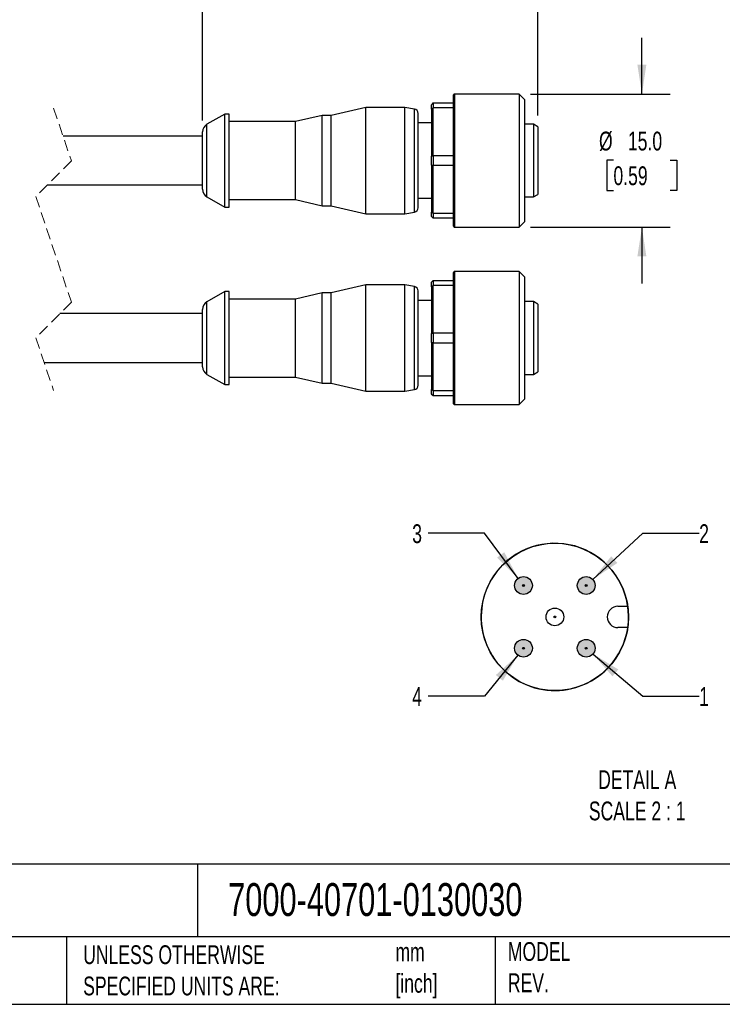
# Model space of a CAD drawing. Header units: millimetres. Extents: x 6 to 273, y 6 to 210.
# Tile 2 of 4: x 136 to 215, y 6 to 117. Entities that reach past the tile are written whole.
import ezdxf

# ---------------------------------------------------------------- set-up
doc = ezdxf.new("R2010")
doc.units = ezdxf.units.MM
doc.linetypes.add('SLD-Dashed', pattern=[1.905, 1.27, -0.635])
doc.linetypes.add('SLD-Solid', pattern=[0])
doc.layers.add('DIMENSIONS', color=140, linetype='SLD-Solid', lineweight=25)
doc.layers.add('TEXT', color=140, linetype='SLD-Solid', lineweight=25)
doc.layers.add('HATCH', color=6, linetype='SLD-Solid')
doc.layers.add('SLD-DEFPOINTS', color=7, linetype='Continuous')
doc.styles.add('SLDTEXTSTYLE0', font='TXT', dxfattribs={"width": 0.7})
doc.dimstyles.new('SLDDIMSTYLE0', dxfattribs={"dimtxt": 2.158008, "dimasz": 3.302, "dimexe": 0, "dimexo": 0.0625, "dimgap": 0.539502, "dimtad": 0, "dimtih": 1, "dimtoh": 1, "dimdec": 1, "dimrnd": 1e-09, "dimzin": 12, "dimdsep": 46, "dimtxsty": 'SLDTEXTSTYLE0', "dimsah": 1, "dimcen": 0.09, "dimadec": 0, "dimazin": 3, "dimtfac": 1, "dimtdec": 1, "dimtofl": 0, "dimtmove": 0, "dimatfit": 3, "dimfxl": 0, "dimfrac": 2, "dimtolj": 1, "dimtzin": 12, "dimarcsym": 0})
doc.dimstyles.new('SLDDIMSTYLE1', dxfattribs={"dimtxt": 2.158008, "dimasz": 3.302, "dimexe": 0, "dimexo": 0.0625, "dimgap": 0.539502, "dimtad": 0, "dimtih": 1, "dimtoh": 1, "dimdec": 1, "dimrnd": 1e-09, "dimzin": 4, "dimdsep": 46, "dimtxsty": 'SLDTEXTSTYLE0', "dimsah": 1, "dimcen": 0.09, "dimadec": 0, "dimazin": 1, "dimtfac": 1, "dimtdec": 1, "dimtmove": 0, "dimatfit": 0, "dimfxl": 0, "dimfrac": 2, "dimtolj": 1, "dimtzin": 12, "dimarcsym": 0})
doc.dimstyles.new('SLDDIMSTYLE4', dxfattribs={"dimtxt": 2.158008, "dimasz": 3.302, "dimexe": 0, "dimexo": 0.0625, "dimgap": 0.539502, "dimtad": 0, "dimtih": 1, "dimtoh": 1, "dimdec": 1, "dimlfac": 0.5, "dimrnd": 1e-09, "dimzin": 12, "dimdsep": 46, "dimtxsty": 'SLDTEXTSTYLE0', "dimsah": 1, "dimcen": 0, "dimadec": 0, "dimazin": 3, "dimtfac": 1, "dimtdec": 1, "dimtofl": 0, "dimtmove": 0, "dimatfit": 3, "dimfxl": 0, "dimfrac": 2, "dimtolj": 1, "dimtzin": 12, "dimarcsym": 0})

# ---------------------------------------------------------------- blocks, each defined once
blk = doc.blocks.new('_D_1')
at = {"layer": 'DIMENSIONS'}
for p, q in [((156.32, 105.94), (156.32, 132.83)), ((194.12, 106.52), (194.12, 132.83)), ((156.32, 129.66), (168.13, 129.66)), ((171.06, 129.66), (170.33, 129.66)), ((170.33, 129.66), (170.33, 126.23)), ((177.47, 129.66), (178.19, 129.66)), ((178.19, 129.66), (178.19, 126.23)), ((194.12, 129.66), (180.39, 129.66)), ((170.33, 126.23), (171.06, 126.23)), ((178.19, 126.23), (177.47, 126.23))]:
    blk.add_line(p, q, dxfattribs=at)
for points in [[(156.32, 129.66), (159.62, 129.15), (159.62, 130.16)], [(194.12, 129.66), (190.82, 130.16), (190.82, 129.15)]]:
    blk.add_solid(points, dxfattribs=at)
at = {"layer": 'DIMENSIONS', "char_height": 2.117, "attachment_point": 1, "style": 'SLDTEXTSTYLE0'}
for s, insert in [('37.8', (171.06, 132.87)), ('1.49', (171.06, 128.96))]:
    blk.add_mtext(s, dxfattribs=dict(at, insert=insert))
blk = doc.blocks.new('_D_2')
at = {"layer": 'DIMENSIONS'}
for p, q in [((117.88, 99.48), (117.88, 132.83)), ((156.32, 105.94), (156.32, 132.83)), ((144.71, 131.07), (144, 129.66)), ((146.12, 128.25), (144.71, 131.07)), ((117.88, 129.66), (128.75, 129.66)), ((144, 129.66), (140.26, 129.66)), ((146.82, 129.66), (146.12, 128.25)), ((156.32, 129.66), (146.82, 129.66))]:
    blk.add_line(p, q, dxfattribs=at)
for points in [[(117.88, 129.66), (121.18, 129.15), (121.18, 130.16)], [(156.32, 129.66), (153.02, 130.16), (153.02, 129.15)]]:
    blk.add_solid(points, dxfattribs=at)
at = {"layer": 'DIMENSIONS', "char_height": 2.117, "attachment_point": 1, "style": 'SLDTEXTSTYLE0'}
for s, insert in [('0.3M', (131.01, 132.38)), ('[0.9FT]', (129.24, 128.96))]:
    blk.add_mtext(s, dxfattribs=dict(at, insert=insert))
blk = doc.blocks.new('_D_4')
at = {"layer": 'DIMENSIONS'}
for p, q in [((205.84, 108.94), (205.84, 115.29)), ((193.29, 108.94), (209.01, 108.94)), ((202.63, 101.49), (201.9, 101.49)), ((201.9, 101.49), (201.9, 98.06)), ((209.04, 101.49), (209.77, 101.49)), ((209.77, 101.49), (209.77, 98.06)), ((201.9, 98.06), (202.63, 98.06)), ((209.77, 98.06), (209.04, 98.06)), ((193.29, 93.94), (209.01, 93.94)), ((205.84, 93.94), (205.84, 87.59))]:
    blk.add_line(p, q, dxfattribs=at)
for points in [[(205.84, 108.94), (206.34, 112.24), (205.33, 112.24)], [(205.84, 93.94), (205.33, 90.64), (206.34, 90.64)]]:
    blk.add_solid(points, dxfattribs=at)
at = {"layer": 'DIMENSIONS', "char_height": 2.117, "attachment_point": 1, "style": 'SLDTEXTSTYLE0'}
for s, insert in [('%%c', (201, 104.7)), ('15.0', (204.26, 104.7)), ('0.59', (202.63, 100.79))]:
    blk.add_mtext(s, dxfattribs=dict(at, insert=insert))
blk = doc.blocks.new('_D_6')
at = {"layer": 'DIMENSIONS'}
for p, q in [((200.33, 45.83), (205.94, 41.09)), ((205.94, 41.09), (212.29, 41.09))]:
    blk.add_line(p, q, dxfattribs=at)
blk.add_solid([(200.33, 45.83), (202.52, 43.31), (203.18, 44.09)], dxfattribs=at)
at = {"layer": 'DIMENSIONS', "insert": (212.29, 42.1), "char_height": 2.12, "attachment_point": 1, "style": 'SLDTEXTSTYLE0'}
blk.add_mtext('1', dxfattribs=at)
blk = doc.blocks.new('_D_7')
at = {"layer": 'DIMENSIONS'}
for p, q in [((200.3, 54.23), (205.94, 59.44)), ((205.94, 59.44), (212.29, 59.44))]:
    blk.add_line(p, q, dxfattribs=at)
blk.add_solid([(200.3, 54.23), (203.07, 56.09), (202.38, 56.84)], dxfattribs=at)
at = {"layer": 'DIMENSIONS', "insert": (212.29, 60.45), "char_height": 2.12, "attachment_point": 1, "style": 'SLDTEXTSTYLE0'}
blk.add_mtext('2', dxfattribs=at)
blk = doc.blocks.new('_D_8')
at = {"layer": 'DIMENSIONS'}
for p, q in [((188.1, 59.44), (181.75, 59.44)), ((191.89, 54.35), (188.1, 59.44))]:
    blk.add_line(p, q, dxfattribs=at)
blk.add_solid([(191.89, 54.35), (190.33, 57.3), (189.51, 56.69)], dxfattribs=at)
at = {"layer": 'DIMENSIONS', "insert": (179.95, 60.45), "char_height": 2.12, "attachment_point": 1, "style": 'SLDTEXTSTYLE0'}
blk.add_mtext('3', dxfattribs=at)
blk = doc.blocks.new('_D_9')
at = {"layer": 'DIMENSIONS'}
for p, q in [((191.86, 45.7), (188.1, 41.09)), ((188.1, 41.09), (181.75, 41.09))]:
    blk.add_line(p, q, dxfattribs=at)
blk.add_solid([(191.86, 45.7), (189.38, 43.46), (190.17, 42.82)], dxfattribs=at)
at = {"layer": 'DIMENSIONS', "insert": (179.95, 42.1), "char_height": 2.12, "attachment_point": 1, "style": 'SLDTEXTSTYLE0'}
blk.add_mtext('4', dxfattribs=at)

msp = doc.modelspace()

# ---------------------------------------------------------------- hatches: boundary and pattern name
at = {"layer": 'HATCH'}
h = msp.add_hatch(color=256, dxfattribs=at)
h.paths.add_polyline_path([(193.49, 53.44), (193.49, 53.49), (193.49, 53.55), (193.49, 53.6), (193.49, 53.65), (193.48, 53.71), (193.47, 53.76), (193.46, 53.81), (193.44, 53.86), (193.42, 53.91), (193.4, 53.96), (193.38, 54.01), (193.35, 54.05), (193.32, 54.1), (193.29, 54.14), (193.26, 54.19), (193.23, 54.23), (193.19, 54.26), (193.15, 54.3), (193.11, 54.33), (193.07, 54.37), (193.02, 54.39), (192.98, 54.42), (192.93, 54.45), (192.88, 54.47), (192.83, 54.49), (192.78, 54.5), (192.73, 54.52), (192.68, 54.53), (192.62, 54.54), (192.57, 54.54), (192.52, 54.55), (192.46, 54.55), (192.41, 54.54), (192.36, 54.54), (192.31, 54.53), (192.25, 54.52), (192.2, 54.5), (192.15, 54.49), (192.1, 54.47), (192.05, 54.45), (192.01, 54.42), (191.96, 54.39), (191.92, 54.37), (191.87, 54.33), (191.83, 54.3), (191.79, 54.26), (191.76, 54.23), (191.72, 54.19), (191.69, 54.14), (191.66, 54.1), (191.63, 54.05), (191.6, 54.01), (191.58, 53.96), (191.56, 53.91), (191.54, 53.86), (191.53, 53.81), (191.51, 53.76), (191.5, 53.71), (191.5, 53.65), (191.49, 53.6), (191.49, 53.55), (191.49, 53.49), (191.5, 53.44), (191.5, 53.39), (191.51, 53.34), (191.53, 53.28), (191.54, 53.23), (191.56, 53.18), (191.58, 53.13), (191.6, 53.09), (191.63, 53.04), (191.66, 52.99), (191.69, 52.95), (191.72, 52.91), (191.76, 52.87), (191.79, 52.83), (191.83, 52.79), (191.87, 52.76), (191.92, 52.73), (191.96, 52.7), (192.01, 52.67), (192.05, 52.65), (192.1, 52.63), (192.15, 52.61), (192.2, 52.59), (192.25, 52.58), (192.31, 52.56), (192.36, 52.56), (192.41, 52.55), (192.46, 52.55), (192.52, 52.55), (192.57, 52.55), (192.62, 52.56), (192.68, 52.56), (192.73, 52.58), (192.78, 52.59), (192.83, 52.61), (192.88, 52.63), (192.93, 52.65), (192.98, 52.67), (193.02, 52.7), (193.07, 52.73), (193.11, 52.76), (193.15, 52.79), (193.19, 52.83), (193.23, 52.87), (193.26, 52.91), (193.29, 52.95), (193.32, 52.99), (193.35, 53.04), (193.38, 53.09), (193.4, 53.13), (193.42, 53.18), (193.44, 53.23), (193.46, 53.28), (193.47, 53.34), (193.48, 53.39)], flags=0)
h.paths.add_polyline_path([(192.59, 53.55), (192.59, 53.55), (192.59, 53.56), (192.59, 53.56), (192.59, 53.57), (192.59, 53.57), (192.59, 53.58), (192.58, 53.58), (192.58, 53.59), (192.58, 53.59), (192.58, 53.6), (192.57, 53.6), (192.57, 53.61), (192.57, 53.61), (192.56, 53.61), (192.56, 53.62), (192.56, 53.62), (192.55, 53.63), (192.55, 53.63), (192.54, 53.63), (192.54, 53.63), (192.54, 53.64), (192.53, 53.64), (192.53, 53.64), (192.52, 53.64), (192.52, 53.64), (192.51, 53.65), (192.5, 53.65), (192.5, 53.65), (192.49, 53.65), (192.49, 53.65), (192.48, 53.65), (192.48, 53.65), (192.47, 53.65), (192.47, 53.64), (192.46, 53.64), (192.46, 53.64), (192.45, 53.64), (192.45, 53.64), (192.44, 53.63), (192.44, 53.63), (192.43, 53.63), (192.43, 53.63), (192.43, 53.62), (192.42, 53.62), (192.42, 53.61), (192.41, 53.61), (192.41, 53.61), (192.41, 53.6), (192.41, 53.6), (192.4, 53.59), (192.4, 53.59), (192.4, 53.58), (192.4, 53.58), (192.39, 53.57), (192.39, 53.57), (192.39, 53.56), (192.39, 53.56), (192.39, 53.55), (192.39, 53.55), (192.39, 53.54), (192.39, 53.54), (192.39, 53.53), (192.39, 53.53), (192.39, 53.52), (192.4, 53.52), (192.4, 53.51), (192.4, 53.51), (192.4, 53.5), (192.41, 53.5), (192.41, 53.49), (192.41, 53.49), (192.41, 53.48), (192.42, 53.48), (192.42, 53.48), (192.43, 53.47), (192.43, 53.47), (192.43, 53.47), (192.44, 53.46), (192.44, 53.46), (192.45, 53.46), (192.45, 53.45), (192.46, 53.45), (192.46, 53.45), (192.47, 53.45), (192.47, 53.45), (192.48, 53.45), (192.48, 53.45), (192.49, 53.45), (192.49, 53.45), (192.5, 53.45), (192.5, 53.45), (192.51, 53.45), (192.52, 53.45), (192.52, 53.45), (192.53, 53.45), (192.53, 53.45), (192.54, 53.46), (192.54, 53.46), (192.54, 53.46), (192.55, 53.47), (192.55, 53.47), (192.56, 53.47), (192.56, 53.48), (192.56, 53.48), (192.57, 53.48), (192.57, 53.49), (192.57, 53.49), (192.58, 53.5), (192.58, 53.5), (192.58, 53.51), (192.58, 53.51), (192.59, 53.52), (192.59, 53.52), (192.59, 53.53), (192.59, 53.53), (192.59, 53.54), (192.59, 53.54)], flags=0)
h = msp.add_hatch(color=256, dxfattribs=at)
h.paths.add_polyline_path([(200.56, 53.44), (200.56, 53.49), (200.56, 53.55), (200.56, 53.6), (200.56, 53.65), (200.55, 53.71), (200.54, 53.76), (200.53, 53.81), (200.51, 53.86), (200.49, 53.91), (200.47, 53.96), (200.45, 54.01), (200.42, 54.05), (200.4, 54.1), (200.37, 54.14), (200.33, 54.19), (200.3, 54.23), (200.26, 54.26), (200.22, 54.3), (200.18, 54.33), (200.14, 54.37), (200.09, 54.39), (200.05, 54.42), (200, 54.45), (199.95, 54.47), (199.9, 54.49), (199.85, 54.5), (199.8, 54.52), (199.75, 54.53), (199.7, 54.54), (199.64, 54.54), (199.59, 54.55), (199.54, 54.55), (199.48, 54.54), (199.43, 54.54), (199.38, 54.53), (199.33, 54.52), (199.27, 54.5), (199.22, 54.49), (199.17, 54.47), (199.13, 54.45), (199.08, 54.42), (199.03, 54.39), (198.99, 54.37), (198.94, 54.33), (198.9, 54.3), (198.86, 54.26), (198.83, 54.23), (198.79, 54.19), (198.76, 54.14), (198.73, 54.1), (198.7, 54.05), (198.68, 54.01), (198.65, 53.96), (198.63, 53.91), (198.61, 53.86), (198.6, 53.81), (198.59, 53.76), (198.58, 53.71), (198.57, 53.65), (198.56, 53.6), (198.56, 53.55), (198.56, 53.49), (198.57, 53.44), (198.58, 53.39), (198.59, 53.34), (198.6, 53.28), (198.61, 53.23), (198.63, 53.18), (198.65, 53.13), (198.68, 53.09), (198.7, 53.04), (198.73, 52.99), (198.76, 52.95), (198.79, 52.91), (198.83, 52.87), (198.86, 52.83), (198.9, 52.79), (198.94, 52.76), (198.99, 52.73), (199.03, 52.7), (199.08, 52.67), (199.13, 52.65), (199.17, 52.63), (199.22, 52.61), (199.27, 52.59), (199.33, 52.58), (199.38, 52.56), (199.43, 52.56), (199.48, 52.55), (199.54, 52.55), (199.59, 52.55), (199.64, 52.55), (199.7, 52.56), (199.75, 52.56), (199.8, 52.58), (199.85, 52.59), (199.9, 52.61), (199.95, 52.63), (200, 52.65), (200.05, 52.67), (200.09, 52.7), (200.14, 52.73), (200.18, 52.76), (200.22, 52.79), (200.26, 52.83), (200.3, 52.87), (200.33, 52.91), (200.37, 52.95), (200.4, 52.99), (200.42, 53.04), (200.45, 53.09), (200.47, 53.13), (200.49, 53.18), (200.51, 53.23), (200.53, 53.28), (200.54, 53.34), (200.55, 53.39)], flags=0)
h.paths.add_polyline_path([(199.66, 53.55), (199.66, 53.55), (199.66, 53.56), (199.66, 53.56), (199.66, 53.57), (199.66, 53.57), (199.66, 53.58), (199.66, 53.58), (199.65, 53.59), (199.65, 53.59), (199.65, 53.6), (199.65, 53.6), (199.64, 53.61), (199.64, 53.61), (199.64, 53.61), (199.63, 53.62), (199.63, 53.62), (199.62, 53.63), (199.62, 53.63), (199.62, 53.63), (199.61, 53.63), (199.61, 53.64), (199.6, 53.64), (199.6, 53.64), (199.59, 53.64), (199.59, 53.64), (199.58, 53.65), (199.58, 53.65), (199.57, 53.65), (199.57, 53.65), (199.56, 53.65), (199.55, 53.65), (199.55, 53.65), (199.54, 53.65), (199.54, 53.64), (199.53, 53.64), (199.53, 53.64), (199.52, 53.64), (199.52, 53.64), (199.51, 53.63), (199.51, 53.63), (199.51, 53.63), (199.5, 53.63), (199.5, 53.62), (199.49, 53.62), (199.49, 53.61), (199.49, 53.61), (199.48, 53.61), (199.48, 53.6), (199.48, 53.6), (199.47, 53.59), (199.47, 53.59), (199.47, 53.58), (199.47, 53.58), (199.47, 53.57), (199.46, 53.57), (199.46, 53.56), (199.46, 53.56), (199.46, 53.55), (199.46, 53.55), (199.46, 53.54), (199.46, 53.54), (199.46, 53.53), (199.46, 53.53), (199.47, 53.52), (199.47, 53.52), (199.47, 53.51), (199.47, 53.51), (199.47, 53.5), (199.48, 53.5), (199.48, 53.49), (199.48, 53.49), (199.49, 53.48), (199.49, 53.48), (199.49, 53.48), (199.5, 53.47), (199.5, 53.47), (199.51, 53.47), (199.51, 53.46), (199.51, 53.46), (199.52, 53.46), (199.52, 53.45), (199.53, 53.45), (199.53, 53.45), (199.54, 53.45), (199.54, 53.45), (199.55, 53.45), (199.55, 53.45), (199.56, 53.45), (199.57, 53.45), (199.57, 53.45), (199.58, 53.45), (199.58, 53.45), (199.59, 53.45), (199.59, 53.45), (199.6, 53.45), (199.6, 53.45), (199.61, 53.46), (199.61, 53.46), (199.62, 53.46), (199.62, 53.47), (199.62, 53.47), (199.63, 53.47), (199.63, 53.48), (199.64, 53.48), (199.64, 53.48), (199.64, 53.49), (199.65, 53.49), (199.65, 53.5), (199.65, 53.5), (199.65, 53.51), (199.66, 53.51), (199.66, 53.52), (199.66, 53.52), (199.66, 53.53), (199.66, 53.53), (199.66, 53.54), (199.66, 53.54)], flags=0)
for points in [[(192.59, 53.54), (192.59, 53.54), (192.59, 53.55), (192.59, 53.55), (192.59, 53.56), (192.59, 53.56), (192.59, 53.57), (192.59, 53.57), (192.59, 53.58), (192.58, 53.58), (192.58, 53.59), (192.58, 53.59), (192.58, 53.6), (192.57, 53.6), (192.57, 53.61), (192.57, 53.61), (192.56, 53.61), (192.56, 53.62), (192.56, 53.62), (192.55, 53.63), (192.55, 53.63), (192.54, 53.63), (192.54, 53.63), (192.54, 53.64), (192.53, 53.64), (192.53, 53.64), (192.52, 53.64), (192.52, 53.64), (192.51, 53.65), (192.5, 53.65), (192.5, 53.65), (192.49, 53.65), (192.49, 53.65), (192.48, 53.65), (192.48, 53.65), (192.47, 53.65), (192.47, 53.64), (192.46, 53.64), (192.46, 53.64), (192.45, 53.64), (192.45, 53.64), (192.44, 53.63), (192.44, 53.63), (192.43, 53.63), (192.43, 53.63), (192.43, 53.62), (192.42, 53.62), (192.42, 53.61), (192.41, 53.61), (192.41, 53.61), (192.41, 53.6), (192.41, 53.6), (192.4, 53.59), (192.4, 53.59), (192.4, 53.58), (192.4, 53.58), (192.39, 53.57), (192.39, 53.57), (192.39, 53.56), (192.39, 53.56), (192.39, 53.55), (192.39, 53.55), (192.39, 53.54), (192.39, 53.54), (192.39, 53.53), (192.39, 53.53), (192.39, 53.52), (192.4, 53.52), (192.4, 53.51), (192.4, 53.51), (192.4, 53.5), (192.41, 53.5), (192.41, 53.49), (192.41, 53.49), (192.41, 53.48), (192.42, 53.48), (192.42, 53.48), (192.43, 53.47), (192.43, 53.47), (192.43, 53.47), (192.44, 53.46), (192.44, 53.46), (192.45, 53.46), (192.45, 53.45), (192.46, 53.45), (192.46, 53.45), (192.47, 53.45), (192.47, 53.45), (192.48, 53.45), (192.48, 53.45), (192.49, 53.45), (192.49, 53.45), (192.5, 53.45), (192.5, 53.45), (192.51, 53.45), (192.52, 53.45), (192.52, 53.45), (192.53, 53.45), (192.53, 53.45), (192.54, 53.46), (192.54, 53.46), (192.54, 53.46), (192.55, 53.47), (192.55, 53.47), (192.56, 53.47), (192.56, 53.48), (192.56, 53.48), (192.57, 53.48), (192.57, 53.49), (192.57, 53.49), (192.58, 53.5), (192.58, 53.5), (192.58, 53.51), (192.58, 53.51), (192.59, 53.52), (192.59, 53.52), (192.59, 53.53), (192.59, 53.53)], [(199.66, 53.54), (199.66, 53.54), (199.66, 53.55), (199.66, 53.55), (199.66, 53.56), (199.66, 53.56), (199.66, 53.57), (199.66, 53.57), (199.66, 53.58), (199.66, 53.58), (199.65, 53.59), (199.65, 53.59), (199.65, 53.6), (199.65, 53.6), (199.64, 53.61), (199.64, 53.61), (199.64, 53.61), (199.63, 53.62), (199.63, 53.62), (199.62, 53.63), (199.62, 53.63), (199.62, 53.63), (199.61, 53.63), (199.61, 53.64), (199.6, 53.64), (199.6, 53.64), (199.59, 53.64), (199.59, 53.64), (199.58, 53.65), (199.58, 53.65), (199.57, 53.65), (199.57, 53.65), (199.56, 53.65), (199.55, 53.65), (199.55, 53.65), (199.54, 53.65), (199.54, 53.64), (199.53, 53.64), (199.53, 53.64), (199.52, 53.64), (199.52, 53.64), (199.51, 53.63), (199.51, 53.63), (199.51, 53.63), (199.5, 53.63), (199.5, 53.62), (199.49, 53.62), (199.49, 53.61), (199.49, 53.61), (199.48, 53.61), (199.48, 53.6), (199.48, 53.6), (199.47, 53.59), (199.47, 53.59), (199.47, 53.58), (199.47, 53.58), (199.47, 53.57), (199.46, 53.57), (199.46, 53.56), (199.46, 53.56), (199.46, 53.55), (199.46, 53.55), (199.46, 53.54), (199.46, 53.54), (199.46, 53.53), (199.46, 53.53), (199.47, 53.52), (199.47, 53.52), (199.47, 53.51), (199.47, 53.51), (199.47, 53.5), (199.48, 53.5), (199.48, 53.49), (199.48, 53.49), (199.49, 53.48), (199.49, 53.48), (199.49, 53.48), (199.5, 53.47), (199.5, 53.47), (199.51, 53.47), (199.51, 53.46), (199.51, 53.46), (199.52, 53.46), (199.52, 53.45), (199.53, 53.45), (199.53, 53.45), (199.54, 53.45), (199.54, 53.45), (199.55, 53.45), (199.55, 53.45), (199.56, 53.45), (199.57, 53.45), (199.57, 53.45), (199.58, 53.45), (199.58, 53.45), (199.59, 53.45), (199.59, 53.45), (199.6, 53.45), (199.6, 53.45), (199.61, 53.46), (199.61, 53.46), (199.62, 53.46), (199.62, 53.47), (199.62, 53.47), (199.63, 53.47), (199.63, 53.48), (199.64, 53.48), (199.64, 53.48), (199.64, 53.49), (199.65, 53.49), (199.65, 53.5), (199.65, 53.5), (199.65, 53.51), (199.66, 53.51), (199.66, 53.52), (199.66, 53.52), (199.66, 53.53), (199.66, 53.53)], [(192.59, 46.47), (192.59, 46.47), (192.59, 46.48), (192.59, 46.48), (192.59, 46.49), (192.59, 46.49), (192.59, 46.5), (192.59, 46.5), (192.59, 46.51), (192.58, 46.51), (192.58, 46.52), (192.58, 46.52), (192.58, 46.53), (192.57, 46.53), (192.57, 46.54), (192.57, 46.54), (192.56, 46.54), (192.56, 46.55), (192.56, 46.55), (192.55, 46.55), (192.55, 46.56), (192.54, 46.56), (192.54, 46.56), (192.54, 46.57), (192.53, 46.57), (192.53, 46.57), (192.52, 46.57), (192.52, 46.57), (192.51, 46.57), (192.5, 46.58), (192.5, 46.58), (192.49, 46.58), (192.49, 46.58), (192.48, 46.58), (192.48, 46.58), (192.47, 46.57), (192.47, 46.57), (192.46, 46.57), (192.46, 46.57), (192.45, 46.57), (192.45, 46.57), (192.44, 46.56), (192.44, 46.56), (192.43, 46.56), (192.43, 46.55), (192.43, 46.55), (192.42, 46.55), (192.42, 46.54), (192.41, 46.54), (192.41, 46.54), (192.41, 46.53), (192.41, 46.53), (192.4, 46.52), (192.4, 46.52), (192.4, 46.51), (192.4, 46.51), (192.39, 46.5), (192.39, 46.5), (192.39, 46.49), (192.39, 46.49), (192.39, 46.48), (192.39, 46.48), (192.39, 46.47), (192.39, 46.47), (192.39, 46.46), (192.39, 46.45), (192.39, 46.45), (192.4, 46.44), (192.4, 46.44), (192.4, 46.43), (192.4, 46.43), (192.41, 46.43), (192.41, 46.42), (192.41, 46.42), (192.41, 46.41), (192.42, 46.41), (192.42, 46.4), (192.43, 46.4), (192.43, 46.4), (192.43, 46.39), (192.44, 46.39), (192.44, 46.39), (192.45, 46.39), (192.45, 46.38), (192.46, 46.38), (192.46, 46.38), (192.47, 46.38), (192.47, 46.38), (192.48, 46.38), (192.48, 46.38), (192.49, 46.38), (192.49, 46.38), (192.5, 46.38), (192.5, 46.38), (192.51, 46.38), (192.52, 46.38), (192.52, 46.38), (192.53, 46.38), (192.53, 46.38), (192.54, 46.39), (192.54, 46.39), (192.54, 46.39), (192.55, 46.39), (192.55, 46.4), (192.56, 46.4), (192.56, 46.4), (192.56, 46.41), (192.57, 46.41), (192.57, 46.42), (192.57, 46.42), (192.58, 46.43), (192.58, 46.43), (192.58, 46.43), (192.58, 46.44), (192.59, 46.44), (192.59, 46.45), (192.59, 46.45), (192.59, 46.46)], [(199.66, 46.47), (199.66, 46.47), (199.66, 46.48), (199.66, 46.48), (199.66, 46.49), (199.66, 46.49), (199.66, 46.5), (199.66, 46.5), (199.66, 46.51), (199.66, 46.51), (199.65, 46.52), (199.65, 46.52), (199.65, 46.53), (199.65, 46.53), (199.64, 46.54), (199.64, 46.54), (199.64, 46.54), (199.63, 46.55), (199.63, 46.55), (199.62, 46.55), (199.62, 46.56), (199.62, 46.56), (199.61, 46.56), (199.61, 46.57), (199.6, 46.57), (199.6, 46.57), (199.59, 46.57), (199.59, 46.57), (199.58, 46.57), (199.58, 46.58), (199.57, 46.58), (199.57, 46.58), (199.56, 46.58), (199.55, 46.58), (199.55, 46.58), (199.54, 46.57), (199.54, 46.57), (199.53, 46.57), (199.53, 46.57), (199.52, 46.57), (199.52, 46.57), (199.51, 46.56), (199.51, 46.56), (199.51, 46.56), (199.5, 46.55), (199.5, 46.55), (199.49, 46.55), (199.49, 46.54), (199.49, 46.54), (199.48, 46.54), (199.48, 46.53), (199.48, 46.53), (199.47, 46.52), (199.47, 46.52), (199.47, 46.51), (199.47, 46.51), (199.47, 46.5), (199.46, 46.5), (199.46, 46.49), (199.46, 46.49), (199.46, 46.48), (199.46, 46.48), (199.46, 46.47), (199.46, 46.47), (199.46, 46.46), (199.46, 46.45), (199.47, 46.45), (199.47, 46.44), (199.47, 46.44), (199.47, 46.43), (199.47, 46.43), (199.48, 46.43), (199.48, 46.42), (199.48, 46.42), (199.49, 46.41), (199.49, 46.41), (199.49, 46.4), (199.5, 46.4), (199.5, 46.4), (199.51, 46.39), (199.51, 46.39), (199.51, 46.39), (199.52, 46.39), (199.52, 46.38), (199.53, 46.38), (199.53, 46.38), (199.54, 46.38), (199.54, 46.38), (199.55, 46.38), (199.55, 46.38), (199.56, 46.38), (199.57, 46.38), (199.57, 46.38), (199.58, 46.38), (199.58, 46.38), (199.59, 46.38), (199.59, 46.38), (199.6, 46.38), (199.6, 46.38), (199.61, 46.39), (199.61, 46.39), (199.62, 46.39), (199.62, 46.39), (199.62, 46.4), (199.63, 46.4), (199.63, 46.4), (199.64, 46.41), (199.64, 46.41), (199.64, 46.42), (199.65, 46.42), (199.65, 46.43), (199.65, 46.43), (199.65, 46.43), (199.66, 46.44), (199.66, 46.44), (199.66, 46.45), (199.66, 46.45), (199.66, 46.46)]]:
    msp.add_hatch(color=256, dxfattribs=at).paths.add_polyline_path(points, flags=0)
h = msp.add_hatch(color=256, dxfattribs=at)
h.paths.add_polyline_path([(193.49, 46.37), (193.49, 46.42), (193.49, 46.48), (193.49, 46.53), (193.49, 46.58), (193.48, 46.64), (193.47, 46.69), (193.46, 46.74), (193.44, 46.79), (193.42, 46.84), (193.4, 46.89), (193.38, 46.94), (193.35, 46.98), (193.32, 47.03), (193.29, 47.07), (193.26, 47.11), (193.23, 47.15), (193.19, 47.19), (193.15, 47.23), (193.11, 47.26), (193.07, 47.29), (193.02, 47.32), (192.98, 47.35), (192.93, 47.38), (192.88, 47.4), (192.83, 47.42), (192.78, 47.43), (192.73, 47.45), (192.68, 47.46), (192.62, 47.47), (192.57, 47.47), (192.52, 47.48), (192.46, 47.48), (192.41, 47.47), (192.36, 47.47), (192.31, 47.46), (192.25, 47.45), (192.2, 47.43), (192.15, 47.42), (192.1, 47.4), (192.05, 47.38), (192.01, 47.35), (191.96, 47.32), (191.92, 47.29), (191.87, 47.26), (191.83, 47.23), (191.79, 47.19), (191.76, 47.15), (191.72, 47.11), (191.69, 47.07), (191.66, 47.03), (191.63, 46.98), (191.6, 46.94), (191.58, 46.89), (191.56, 46.84), (191.54, 46.79), (191.53, 46.74), (191.51, 46.69), (191.5, 46.64), (191.5, 46.58), (191.49, 46.53), (191.49, 46.48), (191.49, 46.42), (191.5, 46.37), (191.5, 46.32), (191.51, 46.26), (191.53, 46.21), (191.54, 46.16), (191.56, 46.11), (191.58, 46.06), (191.6, 46.01), (191.63, 45.97), (191.66, 45.92), (191.69, 45.88), (191.72, 45.84), (191.76, 45.8), (191.79, 45.76), (191.83, 45.72), (191.87, 45.69), (191.92, 45.66), (191.96, 45.63), (192.01, 45.6), (192.05, 45.58), (192.1, 45.55), (192.15, 45.54), (192.2, 45.52), (192.25, 45.5), (192.31, 45.49), (192.36, 45.48), (192.41, 45.48), (192.46, 45.48), (192.52, 45.48), (192.57, 45.48), (192.62, 45.48), (192.68, 45.49), (192.73, 45.5), (192.78, 45.52), (192.83, 45.54), (192.88, 45.55), (192.93, 45.58), (192.98, 45.6), (193.02, 45.63), (193.07, 45.66), (193.11, 45.69), (193.15, 45.72), (193.19, 45.76), (193.23, 45.8), (193.26, 45.84), (193.29, 45.88), (193.32, 45.92), (193.35, 45.97), (193.38, 46.01), (193.4, 46.06), (193.42, 46.11), (193.44, 46.16), (193.46, 46.21), (193.47, 46.26), (193.48, 46.32)], flags=0)
h.paths.add_polyline_path([(192.59, 46.48), (192.59, 46.48), (192.59, 46.49), (192.59, 46.49), (192.59, 46.5), (192.59, 46.5), (192.59, 46.51), (192.58, 46.51), (192.58, 46.52), (192.58, 46.52), (192.58, 46.53), (192.57, 46.53), (192.57, 46.54), (192.57, 46.54), (192.56, 46.54), (192.56, 46.55), (192.56, 46.55), (192.55, 46.55), (192.55, 46.56), (192.54, 46.56), (192.54, 46.56), (192.54, 46.57), (192.53, 46.57), (192.53, 46.57), (192.52, 46.57), (192.52, 46.57), (192.51, 46.57), (192.5, 46.58), (192.5, 46.58), (192.49, 46.58), (192.49, 46.58), (192.48, 46.58), (192.48, 46.58), (192.47, 46.57), (192.47, 46.57), (192.46, 46.57), (192.46, 46.57), (192.45, 46.57), (192.45, 46.57), (192.44, 46.56), (192.44, 46.56), (192.43, 46.56), (192.43, 46.55), (192.43, 46.55), (192.42, 46.55), (192.42, 46.54), (192.41, 46.54), (192.41, 46.54), (192.41, 46.53), (192.41, 46.53), (192.4, 46.52), (192.4, 46.52), (192.4, 46.51), (192.4, 46.51), (192.39, 46.5), (192.39, 46.5), (192.39, 46.49), (192.39, 46.49), (192.39, 46.48), (192.39, 46.48), (192.39, 46.47), (192.39, 46.47), (192.39, 46.46), (192.39, 46.45), (192.39, 46.45), (192.4, 46.44), (192.4, 46.44), (192.4, 46.43), (192.4, 46.43), (192.41, 46.43), (192.41, 46.42), (192.41, 46.42), (192.41, 46.41), (192.42, 46.41), (192.42, 46.4), (192.43, 46.4), (192.43, 46.4), (192.43, 46.39), (192.44, 46.39), (192.44, 46.39), (192.45, 46.39), (192.45, 46.38), (192.46, 46.38), (192.46, 46.38), (192.47, 46.38), (192.47, 46.38), (192.48, 46.38), (192.48, 46.38), (192.49, 46.38), (192.49, 46.38), (192.5, 46.38), (192.5, 46.38), (192.51, 46.38), (192.52, 46.38), (192.52, 46.38), (192.53, 46.38), (192.53, 46.38), (192.54, 46.39), (192.54, 46.39), (192.54, 46.39), (192.55, 46.39), (192.55, 46.4), (192.56, 46.4), (192.56, 46.4), (192.56, 46.41), (192.57, 46.41), (192.57, 46.42), (192.57, 46.42), (192.58, 46.43), (192.58, 46.43), (192.58, 46.43), (192.58, 46.44), (192.59, 46.44), (192.59, 46.45), (192.59, 46.45), (192.59, 46.46), (192.59, 46.47), (192.59, 46.47)], flags=0)
h = msp.add_hatch(color=256, dxfattribs=at)
h.paths.add_polyline_path([(200.56, 46.37), (200.56, 46.42), (200.56, 46.48), (200.56, 46.53), (200.56, 46.58), (200.55, 46.64), (200.54, 46.69), (200.53, 46.74), (200.51, 46.79), (200.49, 46.84), (200.47, 46.89), (200.45, 46.94), (200.42, 46.98), (200.4, 47.03), (200.37, 47.07), (200.33, 47.11), (200.3, 47.15), (200.26, 47.19), (200.22, 47.23), (200.18, 47.26), (200.14, 47.29), (200.09, 47.32), (200.05, 47.35), (200, 47.38), (199.95, 47.4), (199.9, 47.42), (199.85, 47.43), (199.8, 47.45), (199.75, 47.46), (199.7, 47.47), (199.64, 47.47), (199.59, 47.48), (199.54, 47.48), (199.48, 47.47), (199.43, 47.47), (199.38, 47.46), (199.33, 47.45), (199.27, 47.43), (199.22, 47.42), (199.17, 47.4), (199.13, 47.38), (199.08, 47.35), (199.03, 47.32), (198.99, 47.29), (198.94, 47.26), (198.9, 47.23), (198.86, 47.19), (198.83, 47.15), (198.79, 47.11), (198.76, 47.07), (198.73, 47.03), (198.7, 46.98), (198.68, 46.94), (198.65, 46.89), (198.63, 46.84), (198.61, 46.79), (198.6, 46.74), (198.59, 46.69), (198.58, 46.64), (198.57, 46.58), (198.56, 46.53), (198.56, 46.48), (198.56, 46.42), (198.57, 46.37), (198.58, 46.32), (198.59, 46.26), (198.6, 46.21), (198.61, 46.16), (198.63, 46.11), (198.65, 46.06), (198.68, 46.01), (198.7, 45.97), (198.73, 45.92), (198.76, 45.88), (198.79, 45.84), (198.83, 45.8), (198.86, 45.76), (198.9, 45.72), (198.94, 45.69), (198.99, 45.66), (199.03, 45.63), (199.08, 45.6), (199.13, 45.58), (199.17, 45.55), (199.22, 45.54), (199.27, 45.52), (199.33, 45.5), (199.38, 45.49), (199.43, 45.48), (199.48, 45.48), (199.54, 45.48), (199.59, 45.48), (199.64, 45.48), (199.7, 45.48), (199.75, 45.49), (199.8, 45.5), (199.85, 45.52), (199.9, 45.54), (199.95, 45.55), (200, 45.58), (200.05, 45.6), (200.09, 45.63), (200.14, 45.66), (200.18, 45.69), (200.22, 45.72), (200.26, 45.76), (200.3, 45.8), (200.33, 45.84), (200.37, 45.88), (200.4, 45.92), (200.42, 45.97), (200.45, 46.01), (200.47, 46.06), (200.49, 46.11), (200.51, 46.16), (200.53, 46.21), (200.54, 46.26), (200.55, 46.32)], flags=0)
h.paths.add_polyline_path([(199.66, 46.48), (199.66, 46.48), (199.66, 46.49), (199.66, 46.49), (199.66, 46.5), (199.66, 46.5), (199.66, 46.51), (199.66, 46.51), (199.65, 46.52), (199.65, 46.52), (199.65, 46.53), (199.65, 46.53), (199.64, 46.54), (199.64, 46.54), (199.64, 46.54), (199.63, 46.55), (199.63, 46.55), (199.62, 46.55), (199.62, 46.56), (199.62, 46.56), (199.61, 46.56), (199.61, 46.57), (199.6, 46.57), (199.6, 46.57), (199.59, 46.57), (199.59, 46.57), (199.58, 46.57), (199.58, 46.58), (199.57, 46.58), (199.57, 46.58), (199.56, 46.58), (199.55, 46.58), (199.55, 46.58), (199.54, 46.57), (199.54, 46.57), (199.53, 46.57), (199.53, 46.57), (199.52, 46.57), (199.52, 46.57), (199.51, 46.56), (199.51, 46.56), (199.51, 46.56), (199.5, 46.55), (199.5, 46.55), (199.49, 46.55), (199.49, 46.54), (199.49, 46.54), (199.48, 46.54), (199.48, 46.53), (199.48, 46.53), (199.47, 46.52), (199.47, 46.52), (199.47, 46.51), (199.47, 46.51), (199.47, 46.5), (199.46, 46.5), (199.46, 46.49), (199.46, 46.49), (199.46, 46.48), (199.46, 46.48), (199.46, 46.47), (199.46, 46.47), (199.46, 46.46), (199.46, 46.45), (199.47, 46.45), (199.47, 46.44), (199.47, 46.44), (199.47, 46.43), (199.47, 46.43), (199.48, 46.43), (199.48, 46.42), (199.48, 46.42), (199.49, 46.41), (199.49, 46.41), (199.49, 46.4), (199.5, 46.4), (199.5, 46.4), (199.51, 46.39), (199.51, 46.39), (199.51, 46.39), (199.52, 46.39), (199.52, 46.38), (199.53, 46.38), (199.53, 46.38), (199.54, 46.38), (199.54, 46.38), (199.55, 46.38), (199.55, 46.38), (199.56, 46.38), (199.57, 46.38), (199.57, 46.38), (199.58, 46.38), (199.58, 46.38), (199.59, 46.38), (199.59, 46.38), (199.6, 46.38), (199.6, 46.38), (199.61, 46.39), (199.61, 46.39), (199.62, 46.39), (199.62, 46.39), (199.62, 46.4), (199.63, 46.4), (199.63, 46.4), (199.64, 46.41), (199.64, 46.41), (199.64, 46.42), (199.65, 46.42), (199.65, 46.43), (199.65, 46.43), (199.65, 46.43), (199.66, 46.44), (199.66, 46.44), (199.66, 46.45), (199.66, 46.45), (199.66, 46.46), (199.66, 46.47), (199.66, 46.47)], flags=0)

# ---------------------------------------------------------------- linework, layer by layer
for p, q in [((184.62, 94.04), (184.62, 108.84)), ((192.02, 108.94), (184.72, 108.94)), ((184.72, 108.94), (184.72, 101.44)), ((192.62, 108.34), (192.02, 108.94)), ((192.02, 108.94), (192.02, 101.44)), ((182.12, 107.23), (182.12, 107.74)), ((182.32, 107.94), (182.32, 107.37)), ((182.32, 107.94), (184.62, 107.94)), ((192.62, 108.34), (192.62, 101.44)), ((158.82, 106.69), (156.82, 105.53)), ((159.32, 106.69), (158.82, 106.69)), ((158.82, 96.19), (158.82, 106.69)), ((159.32, 96.19), (159.32, 106.69)), ((169.82, 106.54), (166.79, 105.84)), ((170.82, 106.54), (169.82, 106.54)), ((169.82, 96.34), (169.82, 106.54)), ((174.72, 107.44), (170.82, 106.54)), ((170.82, 96.34), (170.82, 106.54)), ((179.12, 107.44), (174.72, 107.44)), ((174.72, 95.44), (174.72, 107.44)), ((180.21, 107.25), (179.12, 107.44)), ((179.12, 95.44), (179.12, 107.44)), ((180.21, 95.63), (180.21, 107.25)), ((180.62, 96.12), (180.62, 106.75)), ((182.12, 107.23), (182.12, 101.94)), ((184.62, 107.37), (182.32, 107.37)), ((182.32, 102.01), (182.32, 107.37)), ((156.82, 97.34), (156.82, 105.53)), ((166.79, 105.84), (159.32, 105.84)), ((166.79, 97.04), (166.79, 105.84)), ((182.12, 105.69), (180.62, 105.69)), ((193.62, 105.54), (192.62, 105.54)), ((194.12, 105.25), (193.62, 105.54)), ((193.62, 105.54), (193.62, 97.34)), ((156.32, 98.21), (156.32, 104.67)), ((194.12, 105.25), (194.12, 97.63)), ((156.32, 104.19), (140.61, 104.19)), ((182.12, 100.93), (182.12, 101.94)), ((182.32, 102.01), (182.32, 100.87)), ((182.32, 102.01), (184.62, 102.01)), ((184.72, 101.44), (184.72, 93.94)), ((192.02, 101.44), (192.02, 93.94)), ((192.62, 101.44), (192.62, 94.54)), ((182.12, 100.93), (182.12, 95.64)), ((184.62, 100.87), (182.32, 100.87)), ((182.32, 95.51), (182.32, 100.87)), ((138.83, 98.69), (156.32, 98.69)), ((156.82, 97.34), (158.82, 96.19)), ((159.32, 97.04), (166.79, 97.04)), ((166.79, 97.04), (169.82, 96.34)), ((180.62, 97.19), (182.12, 97.19)), ((192.62, 97.34), (193.62, 97.34)), ((193.62, 97.34), (194.12, 97.63)), ((158.82, 96.19), (159.32, 96.19)), ((169.82, 96.34), (170.82, 96.34)), ((170.82, 96.34), (174.72, 95.44)), ((174.72, 95.44), (179.12, 95.44)), ((179.12, 95.44), (180.21, 95.63)), ((182.12, 95.14), (182.12, 95.64)), ((182.32, 95.51), (184.62, 95.51)), ((182.32, 95.51), (182.32, 94.94)), ((184.62, 94.94), (182.32, 94.94)), ((192.02, 93.94), (192.62, 94.54)), ((184.72, 93.94), (192.02, 93.94)), ((184.62, 74.04), (184.62, 88.84)), ((192.02, 88.94), (184.72, 88.94)), ((184.72, 88.94), (184.72, 81.44)), ((192.62, 88.34), (192.02, 88.94)), ((192.02, 88.94), (192.02, 81.44)), ((182.12, 87.23), (182.12, 87.74)), ((182.32, 87.94), (184.62, 87.94)), ((182.32, 87.94), (182.32, 87.37)), ((192.62, 88.34), (192.62, 81.44)), ((158.82, 86.69), (156.82, 85.53)), ((159.32, 86.69), (158.82, 86.69)), ((158.82, 76.19), (158.82, 86.69)), ((159.32, 76.19), (159.32, 86.69)), ((174.72, 87.44), (170.82, 86.54)), ((179.12, 87.44), (174.72, 87.44)), ((174.72, 75.44), (174.72, 87.44)), ((180.21, 87.25), (179.12, 87.44)), ((179.12, 75.44), (179.12, 87.44)), ((180.21, 75.63), (180.21, 87.25)), ((180.62, 76.12), (180.62, 86.75)), ((182.12, 87.23), (182.12, 81.94)), ((184.62, 87.37), (182.32, 87.37)), ((182.32, 82.01), (182.32, 87.37)), ((156.82, 77.34), (156.82, 85.53)), ((166.79, 85.84), (159.32, 85.84)), ((169.82, 86.54), (166.79, 85.84)), ((166.79, 77.04), (166.79, 85.84)), ((170.82, 86.54), (169.82, 86.54)), ((169.82, 76.34), (169.82, 86.54)), ((170.82, 76.34), (170.82, 86.54)), ((182.12, 85.69), (180.62, 85.69)), ((193.62, 85.54), (192.62, 85.54)), ((194.12, 85.25), (193.62, 85.54)), ((193.62, 85.54), (193.62, 77.34)), ((156.32, 78.21), (156.32, 84.67)), ((194.12, 85.25), (194.12, 77.63)), ((156.32, 84.19), (140.25, 84.19)), ((182.12, 80.93), (182.12, 81.94)), ((182.32, 82.01), (182.32, 80.87)), ((182.32, 82.01), (184.62, 82.01)), ((184.72, 81.44), (184.72, 73.94)), ((192.02, 81.44), (192.02, 73.94)), ((192.62, 81.44), (192.62, 74.54)), ((182.12, 80.93), (182.12, 75.64)), ((184.62, 80.87), (182.32, 80.87)), ((182.32, 75.51), (182.32, 80.87)), ((138.48, 78.69), (156.32, 78.69)), ((156.82, 77.34), (158.82, 76.19)), ((159.32, 77.04), (166.79, 77.04)), ((166.79, 77.04), (169.82, 76.34)), ((180.62, 77.19), (182.12, 77.19)), ((192.62, 77.34), (193.62, 77.34)), ((193.62, 77.34), (194.12, 77.63)), ((158.82, 76.19), (159.32, 76.19)), ((169.82, 76.34), (170.82, 76.34)), ((170.82, 76.34), (174.72, 75.44)), ((179.12, 75.44), (180.21, 75.63)), ((182.12, 75.14), (182.12, 75.64)), ((182.32, 75.51), (184.62, 75.51)), ((182.32, 75.51), (182.32, 74.94)), ((174.72, 75.44), (179.12, 75.44)), ((184.62, 74.94), (182.32, 74.94)), ((192.02, 73.94), (192.62, 74.54)), ((184.72, 73.94), (192.02, 73.94)), ((203.13, 51.21), (204.24, 51.21)), ((204.24, 48.81), (203.13, 48.81))]:
    msp.add_line(p, q)
at = {"color": 7, "linetype": 'SLD-Dashed', "lineweight": 18}
for p, q in [((139.54, 107.36), (141.54, 101.4)), ((141.54, 101.4), (137.54, 97.4)), ((137.54, 97.4), (141.54, 85.47)), ((141.54, 85.47), (137.54, 81.47)), ((137.54, 81.47), (139.54, 75.51))]:
    msp.add_line(p, q, dxfattribs=at)
at = {"flags": 128}
for points in [[(182.12, 107.74), (182.23, 107.85), (182.32, 107.94)], [(182.32, 94.94), (182.21, 95.05), (182.12, 95.14)], [(182.12, 87.74), (182.23, 87.85), (182.32, 87.94)], [(182.32, 74.94), (182.21, 75.05), (182.12, 75.14)]]:
    msp.add_lwpolyline(points, dxfattribs=at)
for centre, radius in [((192.49, 53.55), 1), ((199.56, 53.55), 1), ((192.49, 53.55), 0.1), ((199.56, 53.55), 0.1), ((196.03, 50.01), 1), ((196.03, 50.01), 0.1), ((192.49, 46.48), 1), ((199.56, 46.48), 1), ((192.49, 46.48), 0.1), ((199.56, 46.48), 0.1)]:
    msp.add_circle(centre, radius)
for centre, radius, start, end in [((184.72, 108.84), 0.1, 89.9987, 180.0002), ((180.12, 106.75), 0.5, 359.9993, 80.0006), ((157.32, 104.67), 1, 119.9995, 180.0004), ((157.32, 98.21), 1, 179.9996, 240.0005), ((180.12, 96.12), 0.5, 279.9991, 0.0009), ((184.72, 94.04), 0.1, 179.999, 270.002), ((184.72, 88.84), 0.1, 89.998, 180.001), ((180.12, 86.75), 0.5, 359.9991, 80.0009), ((157.32, 84.67), 1, 119.9995, 180.0004), ((157.32, 78.21), 1, 179.9996, 240.0005), ((180.12, 76.12), 0.5, 279.9994, 0.0007), ((184.72, 74.04), 0.1, 179.9998, 270.0013), ((196.03, 50.01), 8.3, 286.5789, 135), ((196.03, 50.01), 8.3, 135, 182.3684), ((203.13, 50.01), 1.2, 90, 270), ((196.03, 50.01), 8.3, 182.3685, 286.579)]:
    msp.add_arc(centre, radius, start, end)
for points, knots in [([(182.32, 107.37), (182.28, 107.34), (182.21, 107.3), (182.15, 107.25), (182.12, 107.23)], [0, 0, 0, 0, 0.561656, 1, 1, 1, 1]), ([(182.12, 101.94), (182.16, 101.96), (182.22, 101.98), (182.29, 102), (182.32, 102.01)], [0, 0, 0, 0, 0.558072, 1, 1, 1, 1]), ([(182.32, 100.87), (182.28, 100.88), (182.21, 100.9), (182.15, 100.92), (182.12, 100.93)], [0, 0, 0, 0, 0.561922, 1, 1, 1, 1]), ([(182.12, 95.64), (182.16, 95.62), (182.22, 95.57), (182.29, 95.53), (182.32, 95.51)], [0, 0, 0, 0, 0.558341, 1, 1, 1, 1]), ([(182.32, 87.37), (182.28, 87.34), (182.21, 87.3), (182.15, 87.25), (182.12, 87.23)], [0, 0, 0, 0, 0.561654, 1, 1, 1, 1]), ([(182.12, 81.94), (182.16, 81.96), (182.22, 81.98), (182.29, 82), (182.32, 82.01)], [0, 0, 0, 0, 0.558071, 1, 1, 1, 1]), ([(182.32, 80.87), (182.28, 80.88), (182.21, 80.9), (182.15, 80.92), (182.12, 80.93)], [0, 0, 0, 0, 0.561923, 1, 1, 1, 1]), ([(182.12, 75.64), (182.16, 75.62), (182.22, 75.57), (182.29, 75.53), (182.32, 75.51)], [0, 0, 0, 0, 0.558343, 1, 1, 1, 1])]:
    msp.add_open_spline(points, degree=3, knots=knots)
at = {"layer": 'SLD-DEFPOINTS'}
msp.add_circle((196.03, 50.01), 8.3, dxfattribs=at)
at = {"layer": 'TEXT'}
for p, q in [((273.05, 22.13), (6.35, 22.13)), ((155.76, 22.13), (155.76, 13.97)), ((273.05, 13.97), (6.35, 13.97)), ((141, 13.97), (141, 6.35)), ((189.3, 13.97), (189.3, 6.35)), ((6.35, 6.35), (273.05, 6.35))]:
    msp.add_line(p, q, dxfattribs=at)

# ---------------------------------------------------------------- texts
at = {"layer": 'TEXT', "style": 'SLDTEXTSTYLE0'}
for s, insert, char_height, attachment_point in [('DETAIL A^JSCALE 2 : 1', (205.31, 32.73), 2.1167, 2), ('7000-40701-0130030', (159.21, 20.01), 3.7042, 1), ('MODEL ^JREV.', (190.73, 13.36), 2.1167, 1), ('UNLESS OTHERWISE ^JSPECIFIED UNITS ARE:', (142.87, 13), 2.1167, 1), ('mm^J[inch]', (178.06, 13.3), 2.117, 1)]:
    msp.add_mtext(s, dxfattribs=dict(at, insert=insert, char_height=char_height, attachment_point=attachment_point))

# ---------------------------------------------------------------- dimensions: what is measured, and where the dimension line sits
at = {"layer": 'DIMENSIONS'}
dim = msp.add_linear_dim(base=(156.32, 129.66), p1=(117.88, 98.21), p2=(156.32, 104.67), text='0.3M\\P[0.9FT]', dimstyle='SLDDIMSTYLE0', dxfattribs=at)
dim.commit()
dim.dimension.update_dxf_attribs({"geometry": '_D_2', "text_midpoint": (134.51, 129.66), "dimtype": 160})
dim = msp.add_linear_dim(base=(194.12, 129.66), p1=(156.32, 104.67), p2=(194.12, 105.25), dimstyle='SLDDIMSTYLE0', dxfattribs=at)
dim.commit()
dim.dimension.update_dxf_attribs({"geometry": '_D_1', "text_midpoint": (174.26, 129.66), "dimtype": 160})
dim = msp.add_linear_dim(base=(205.84, 108.94), p1=(192.02, 93.94), p2=(192.02, 108.94), angle=90, text='%%c<>', dimstyle='SLDDIMSTYLE1', dxfattribs=at)
dim.commit()
dim.dimension.update_dxf_attribs({"geometry": '_D_4', "text_midpoint": (205.84, 101.49), "dimtype": 160})
for p1, p2, text, picture, middle in [((193.09, 52.75), (191.89, 54.35), '3', '_D_8', (180.85, 59.44)), ((198.83, 52.87), (200.3, 54.23), '2', '_D_7', (213.19, 59.44)), ((193.12, 47.25), (191.86, 45.7), '4', '_D_9', (180.85, 41.09)), ((198.8, 47.12), (200.33, 45.83), '1', '_D_6', (213.19, 41.09))]:
    dim = msp.add_diameter_dim_2p(p1=p1, p2=p2, text=text, dimstyle='SLDDIMSTYLE4', override={"dimpost": '<>'}, dxfattribs=at)
    dim.commit()
    dim.dimension.update_dxf_attribs({"geometry": picture, "text_midpoint": middle, "dimtype": 163})

doc.saveas('drawing.dxf')
